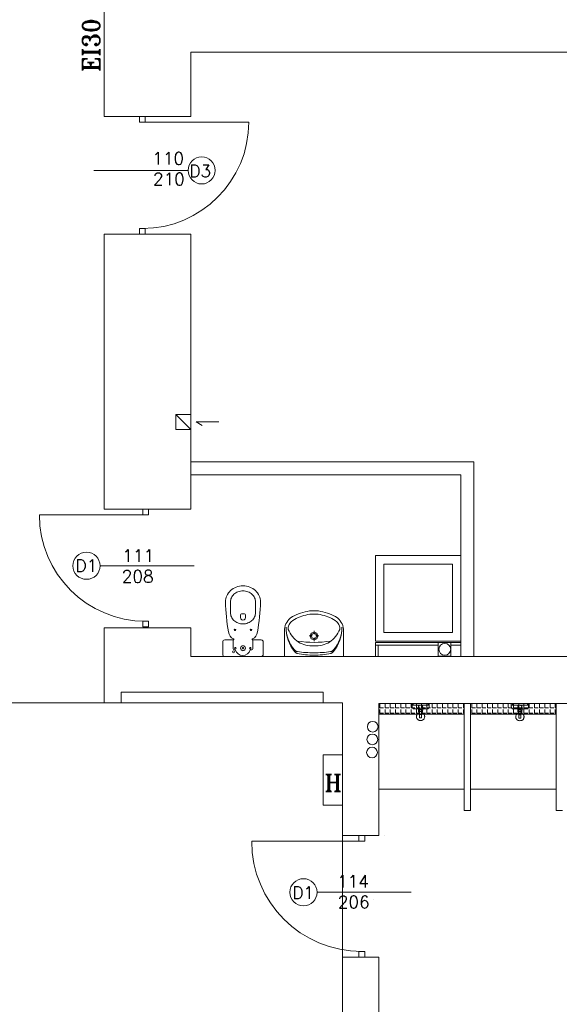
# Model space of a CAD drawing. Header units: millimetres. Extents: x -12354389001 to 271431, y -126469 to 48347.
# Tile 155 of 204: x -106102 to -105597, y -91043 to -90122. Entities that reach past the tile are written whole.
import ezdxf

# ---------------------------------------------------------------- set-up
doc = ezdxf.new("R2010")
doc.units = ezdxf.units.MM
doc.layers.get('0').update_dxf_attribs({"lineweight": 9})
doc.layers.add('ogrzewanie rzut', color=252, linetype='Continuous', lineweight=13)
doc.styles.add('ROMANS-POTROJNY-0-8-W', font='ROMANT.SHX', dxfattribs={"width": 0.8})

# ---------------------------------------------------------------- blocks, each defined once
blk = doc.blocks.new('d')
at = {"layer": 'ogrzewanie rzut', "linetype": 'Continuous', "lineweight": 13}
for p, q in [((41597.86, 3956.53), (41597.86, 3838.93)), ((41597.86, 3838.93), (41597.86, 3956.53)), ((41678.86, 3898.93), (41678.86, 3838.93)), ((42277.86, 3898.93), (41678.86, 3898.93)), ((41678.86, 3838.93), (41597.86, 3838.93)), ((41676.42, 3788.53), (41588.31, 3788.53)), ((41678.86, 3728.91), (41597.86, 3728.91)), ((41597.86, 3728.91), (41597.86, 3471.53)), ((41597.86, 3471.53), (41597.86, 3728.91)), ((41678.86, 3728.91), (41678.86, 3471.53)), ((41678.86, 3560.33), (41664.86, 3560.33)), ((41664.86, 3560.33), (41664.86, 3546.33)), ((41664.86, 3560.33), (41678.86, 3546.33)), ((41664.86, 3546.33), (41678.86, 3546.33)), ((41705.13, 3553.5), (41683.88, 3553.5)), ((41683.88, 3553.5), (41689.75, 3549.8)), ((41678.86, 3515.93), (41678.86, 3503.93)), ((41678.86, 3515.93), (41943.78, 3515.93)), ((41943.78, 3515.93), (41678.86, 3515.93)), ((41943.78, 3333.93), (41943.78, 3515.93)), ((41678.86, 3503.93), (41678.86, 3503.93)), ((41678.86, 3503.93), (41854.38, 3503.93)), ((41931.78, 3503.93), (41678.86, 3503.93)), ((41678.86, 3503.93), (41931.78, 3503.93)), ((41931.78, 3333.93), (41931.78, 3503.93)), ((41931.78, 3503.93), (41931.78, 3333.93)), ((41597.86, 3471.53), (41678.86, 3471.53)), ((41851.78, 3348.25), (41851.78, 3428.25)), ((41851.78, 3428.25), (41931.78, 3428.25)), ((41931.78, 3428.25), (41931.78, 3348.25)), ((41594.01, 3418.75), (41682.12, 3418.75)), ((41859.78, 3356.25), (41859.78, 3420.25)), ((41859.78, 3420.25), (41923.78, 3420.25)), ((41923.78, 3420.25), (41923.78, 3356.25)), ((41716.12, 3384.96), (41716.12, 3374.66)), ((41739.52, 3384.96), (41739.52, 3374.66)), ((41725.48, 3370.25), (41725.48, 3372.78)), ((41726.41, 3373.72), (41727.82, 3373.72)), ((41729.22, 3373.72), (41727.82, 3373.72)), ((41730.16, 3370.23), (41730.16, 3372.78)), ((41597.86, 3360.53), (41597.86, 3333.93)), ((41597.86, 3360.53), (41678.86, 3360.53)), ((41597.86, 3290.53), (41597.86, 3360.53)), ((41597.86, 3290.53), (41597.86, 3360.53)), ((41678.86, 3360.53), (41678.86, 3333.93)), ((41766.78, 3333.93), (41766.78, 3357.77)), ((41789.66, 3353.06), (41792.59, 3353.06)), ((41794.29, 3354.8), (41794.29, 3357.81)), ((41795.99, 3353.06), (41798.92, 3353.06)), ((41821.78, 3333.93), (41821.78, 3357.77)), ((41923.78, 3356.25), (41859.78, 3356.25)), ((41718.73, 3349.38), (41718.73, 3340.96)), ((41736.9, 3349.38), (41736.9, 3340.96)), ((41794.29, 3348.32), (41794.29, 3351.32)), ((41931.78, 3348.25), (41851.78, 3348.25)), ((41851.78, 3347.09), (41910.61, 3347.09)), ((41851.78, 3347.09), (41851.78, 3333.93)), ((41851.78, 3344.59), (41910.61, 3344.59)), ((41854.28, 3344.59), (41854.28, 3333.93)), ((41922.46, 3347.07), (41910.61, 3347.09)), ((41910.61, 3347.09), (41910.61, 3334.22)), ((41922.46, 3334.21), (41922.46, 3347.07)), ((41922.46, 3347.07), (41931.78, 3347.07)), ((41922.46, 3344.57), (41931.78, 3344.57)), ((41678.86, 3333.93), (42277.86, 3333.93)), ((41720.61, 3340.02), (41719.67, 3340.02)), ((41735.97, 3340.02), (41734.58, 3340.02)), ((41848.86, 3333.93), (42277.86, 3333.93)), ((41910.61, 3334.22), (41922.46, 3334.21)), ((41931.78, 3333.93), (41931.78, 3333.93)), ((41931.78, 3333.93), (41931.78, 3333.93)), ((41931.78, 3333.93), (41943.78, 3333.93)), ((41802.8, 3300.53), (41613.8, 3300.53)), ((41613.8, 3300.53), (41613.8, 3300.53)), ((41613.8, 3300.53), (41613.8, 3300.53)), ((41613.8, 3300.53), (41613.8, 3290.53)), ((41802.8, 3290.53), (41802.8, 3300.53)), ((41613.8, 3290.53), (41597.86, 3290.53)), ((41613.8, 3290.53), (41802.8, 3290.53)), ((41820.8, 3290.53), (41802.8, 3290.53)), ((41820.8, 3163.53), (41820.8, 3290.53)), ((41820.86, 3183.53), (41820.86, 3290.53)), ((41820.86, 3166.53), (41820.86, 3290.53)), ((41820.86, 3290.53), (41820.86, 3290.53)), ((41885.86, 3289.93), (41854.86, 3289.93)), ((41854.86, 3166.53), (41854.86, 3289.93)), ((41854.86, 3209.93), (41854.86, 3289.93)), ((41854.86, 3289.93), (41934.86, 3289.93)), ((41854.86, 3279.93), (41854.86, 3289.93)), ((41855.87, 3285.76), (41855.87, 3289.31)), ((41860.76, 3285.76), (41860.76, 3289.31)), ((41865.65, 3285.76), (41865.65, 3289.31)), ((41870.54, 3285.76), (41870.54, 3289.31)), ((41875.43, 3285.76), (41875.43, 3289.31)), ((41880.32, 3285.76), (41880.32, 3289.31)), ((41885.21, 3285.76), (41885.21, 3289.31)), ((42384.86, 3289.93), (41885.86, 3289.93)), ((41885.99, 3288.48), (41885.99, 3289.98)), ((41886.99, 3288.48), (41885.99, 3288.48)), ((41886.99, 3289.98), (41886.99, 3288.48)), ((41890.1, 3285.76), (41890.1, 3289.31)), ((41891.99, 3288.48), (41892.99, 3283.98)), ((41895.99, 3288.48), (41891.99, 3288.48)), ((41894.99, 3285.76), (41894.99, 3289.31)), ((41894.99, 3283.98), (41895.99, 3288.48)), ((41899.88, 3285.76), (41899.88, 3289.31)), ((41900.99, 3288.48), (41900.99, 3289.98)), ((41901.99, 3288.48), (41900.99, 3288.48)), ((41901.99, 3289.98), (41901.99, 3288.48)), ((41904.77, 3285.76), (41904.77, 3289.31)), ((41909.66, 3285.76), (41909.66, 3289.31)), ((41914.55, 3285.76), (41914.55, 3289.31)), ((41919.44, 3285.76), (41919.44, 3289.31)), ((41924.33, 3285.76), (41924.33, 3289.31)), ((41929.21, 3285.76), (41929.21, 3289.31)), ((41934.1, 3285.76), (41934.1, 3289.31)), ((41934.86, 3189.93), (41934.86, 3289.93)), ((41934.86, 3289.93), (41934.86, 3209.93)), ((41934.86, 3289.93), (41934.86, 3279.93)), ((41940.86, 3289.93), (41940.86, 3189.93)), ((41940.86, 3209.93), (41940.86, 3289.93)), ((41940.86, 3289.93), (42020.86, 3289.93)), ((41940.86, 3279.93), (41940.86, 3289.93)), ((41941.87, 3285.76), (41941.87, 3289.31)), ((41946.76, 3285.76), (41946.76, 3289.31)), ((41951.65, 3285.76), (41951.65, 3289.31)), ((41956.54, 3285.76), (41956.54, 3289.31)), ((41961.43, 3285.76), (41961.43, 3289.31)), ((41966.32, 3285.76), (41966.32, 3289.31)), ((41971.21, 3285.76), (41971.21, 3289.31)), ((41976.1, 3285.76), (41976.1, 3289.31)), ((41978.95, 3288.34), (41978.95, 3289.84)), ((41979.95, 3288.34), (41978.95, 3288.34)), ((41979.95, 3289.84), (41979.95, 3288.34)), ((41980.99, 3285.76), (41980.99, 3289.31)), ((41984.95, 3288.34), (41985.95, 3283.84)), ((41988.95, 3288.34), (41984.95, 3288.34)), ((41985.88, 3285.76), (41985.88, 3289.31)), ((41987.95, 3283.84), (41988.95, 3288.34)), ((41990.77, 3285.76), (41990.77, 3289.31)), ((41993.95, 3288.34), (41993.95, 3289.84)), ((41994.95, 3288.34), (41993.95, 3288.34)), ((41994.95, 3289.84), (41994.95, 3288.34)), ((41995.66, 3285.76), (41995.66, 3289.31)), ((42000.55, 3285.76), (42000.55, 3289.31)), ((42005.44, 3285.76), (42005.44, 3289.31)), ((42010.33, 3285.76), (42010.33, 3289.31)), ((42015.21, 3285.76), (42015.21, 3289.31)), ((42020.1, 3285.76), (42020.1, 3289.31)), ((42020.86, 3189.93), (42020.86, 3289.93)), ((42020.86, 3289.93), (42020.86, 3209.93)), ((42020.86, 3289.93), (42020.86, 3279.93)), ((41854.86, 3279.93), (41854.86, 3279.93)), ((41854.86, 3279.93), (41934.86, 3279.93)), ((41934.86, 3279.93), (41854.86, 3279.93)), ((41854.86, 3184.31), (41854.86, 3278.98)), ((41855.87, 3285.76), (41859.43, 3285.76)), ((41855.87, 3280.87), (41855.87, 3284.42)), ((41855.87, 3280.87), (41859.43, 3280.87)), ((41860.76, 3285.76), (41864.32, 3285.76)), ((41860.76, 3280.87), (41860.76, 3284.42)), ((41860.76, 3280.87), (41864.32, 3280.87)), ((41865.65, 3285.76), (41869.21, 3285.76)), ((41865.65, 3280.87), (41865.65, 3284.42)), ((41865.65, 3280.87), (41869.21, 3280.87)), ((41870.54, 3285.76), (41874.1, 3285.76)), ((41870.54, 3280.87), (41870.54, 3284.42)), ((41870.54, 3280.87), (41874.1, 3280.87)), ((41875.43, 3285.76), (41878.99, 3285.76)), ((41875.43, 3280.87), (41875.43, 3284.42)), ((41875.43, 3280.87), (41878.99, 3280.87)), ((41880.32, 3285.76), (41883.88, 3285.76)), ((41880.32, 3280.87), (41880.32, 3284.42)), ((41880.32, 3280.87), (41883.88, 3280.87)), ((41885.21, 3285.76), (41888.77, 3285.76)), ((41885.21, 3280.87), (41885.21, 3284.42)), ((41885.21, 3280.87), (41888.77, 3280.87)), ((41890.1, 3285.76), (41893.65, 3285.76)), ((41890.1, 3280.87), (41890.1, 3284.42)), ((41890.1, 3280.87), (41893.65, 3280.87)), ((41892.99, 3283.98), (41894.99, 3283.98)), ((41894.99, 3282.48), (41892.99, 3282.48)), ((41892.99, 3282.48), (41892.99, 3276.48)), ((41894.99, 3285.76), (41898.54, 3285.76)), ((41894.99, 3280.87), (41894.99, 3284.42)), ((41894.99, 3276.48), (41894.99, 3282.48)), ((41894.99, 3280.87), (41898.54, 3280.87)), ((41899.88, 3285.76), (41903.43, 3285.76)), ((41899.88, 3280.87), (41899.88, 3284.42)), ((41899.88, 3280.87), (41903.43, 3280.87)), ((41904.77, 3285.76), (41908.32, 3285.76)), ((41904.77, 3280.87), (41904.77, 3284.42)), ((41904.77, 3280.87), (41908.32, 3280.87)), ((41909.66, 3285.76), (41913.21, 3285.76)), ((41909.66, 3280.87), (41909.66, 3284.42)), ((41909.66, 3280.87), (41913.21, 3280.87)), ((41914.55, 3285.76), (41918.1, 3285.76)), ((41914.55, 3280.87), (41914.55, 3284.42)), ((41914.55, 3280.87), (41918.1, 3280.87)), ((41919.44, 3285.76), (41922.99, 3285.76)), ((41919.44, 3280.87), (41919.44, 3284.42)), ((41919.44, 3280.87), (41922.99, 3280.87)), ((41924.33, 3285.76), (41927.88, 3285.76)), ((41924.33, 3280.87), (41924.33, 3284.42)), ((41924.33, 3280.87), (41927.88, 3280.87)), ((41929.21, 3285.76), (41932.77, 3285.76)), ((41929.21, 3280.87), (41929.21, 3284.42)), ((41929.21, 3280.87), (41932.77, 3280.87)), ((41934.1, 3285.76), (41934.86, 3285.76)), ((41934.1, 3280.87), (41934.1, 3284.42)), ((41934.1, 3280.87), (41934.86, 3280.87)), ((41940.86, 3279.93), (41940.86, 3279.93)), ((41940.86, 3279.93), (42020.86, 3279.93)), ((42020.86, 3279.93), (41940.86, 3279.93)), ((41941.87, 3285.76), (41945.43, 3285.76)), ((41941.87, 3280.87), (41941.87, 3284.42)), ((41941.87, 3280.87), (41945.43, 3280.87)), ((41946.76, 3285.76), (41950.32, 3285.76)), ((41946.76, 3280.87), (41946.76, 3284.42)), ((41946.76, 3280.87), (41950.32, 3280.87)), ((41951.65, 3285.76), (41955.21, 3285.76)), ((41951.65, 3280.87), (41951.65, 3284.42)), ((41951.65, 3280.87), (41955.21, 3280.87)), ((41956.54, 3285.76), (41960.1, 3285.76)), ((41956.54, 3280.87), (41956.54, 3284.42)), ((41956.54, 3280.87), (41960.1, 3280.87)), ((41961.43, 3285.76), (41964.99, 3285.76)), ((41961.43, 3280.87), (41961.43, 3284.42)), ((41961.43, 3280.87), (41964.99, 3280.87)), ((41966.32, 3285.76), (41969.88, 3285.76)), ((41966.32, 3280.87), (41966.32, 3284.42)), ((41966.32, 3280.87), (41969.88, 3280.87)), ((41971.21, 3285.76), (41974.77, 3285.76)), ((41971.21, 3280.87), (41971.21, 3284.42)), ((41971.21, 3280.87), (41974.77, 3280.87)), ((41976.1, 3285.76), (41979.65, 3285.76)), ((41976.1, 3280.87), (41976.1, 3284.42)), ((41976.1, 3280.87), (41979.65, 3280.87)), ((41980.99, 3285.76), (41984.54, 3285.76)), ((41980.99, 3280.87), (41980.99, 3284.42)), ((41980.99, 3280.87), (41984.54, 3280.87)), ((41985.88, 3285.76), (41989.43, 3285.76)), ((41985.88, 3280.87), (41985.88, 3284.42)), ((41985.88, 3280.87), (41989.43, 3280.87)), ((41985.95, 3283.84), (41987.95, 3283.84)), ((41987.95, 3282.34), (41985.95, 3282.34)), ((41985.95, 3282.34), (41985.95, 3276.34)), ((41987.95, 3276.34), (41987.95, 3282.34)), ((41990.77, 3285.76), (41994.32, 3285.76)), ((41990.77, 3280.87), (41990.77, 3284.42)), ((41990.77, 3280.87), (41994.32, 3280.87)), ((41995.66, 3285.76), (41999.21, 3285.76)), ((41995.66, 3280.87), (41995.66, 3284.42)), ((41995.66, 3280.87), (41999.21, 3280.87)), ((42000.55, 3285.76), (42004.1, 3285.76)), ((42000.55, 3280.87), (42000.55, 3284.42)), ((42000.55, 3280.87), (42004.1, 3280.87)), ((42005.44, 3285.76), (42008.99, 3285.76)), ((42005.44, 3280.87), (42005.44, 3284.42)), ((42005.44, 3280.87), (42008.99, 3280.87)), ((42010.33, 3285.76), (42013.88, 3285.76)), ((42010.33, 3280.87), (42010.33, 3284.42)), ((42010.33, 3280.87), (42013.88, 3280.87)), ((42015.21, 3285.76), (42018.77, 3285.76)), ((42015.21, 3280.87), (42015.21, 3284.42)), ((42015.21, 3280.87), (42018.77, 3280.87)), ((42020.1, 3285.76), (42020.86, 3285.76)), ((42020.1, 3280.87), (42020.1, 3284.42)), ((42020.1, 3280.87), (42020.86, 3280.87)), ((41892.99, 3276.48), (41894.99, 3276.48)), ((41985.95, 3276.34), (41987.95, 3276.34)), ((41802.8, 3241.97), (41820.8, 3241.97)), ((41802.8, 3194.97), (41802.8, 3241.97)), ((41820.8, 3241.97), (41820.8, 3194.97)), ((41934.86, 3209.93), (41854.86, 3209.93)), ((42020.86, 3209.93), (41940.86, 3209.93)), ((41820.8, 3194.97), (41802.8, 3194.97)), ((41940.86, 3189.93), (41934.86, 3189.93)), ((42026.86, 3189.93), (42020.86, 3189.93)), ((41820.86, 3183.53), (41820.86, 3067.53)), ((41820.86, 3052.53), (41820.86, 3167.93)), ((41820.86, 3166.53), (41854.86, 3166.53)), ((41859.86, 3166.53), (41859.86, 3166.53)), ((41797.09, 3113.36), (41885.2, 3113.36)), ((41849.76, 3106.61), (41849.76, 3106.61)), ((41820.86, 2929.93), (41820.86, 3052.53)), ((41820.86, 3052.53), (41854.86, 3052.53)), ((41854.86, 3052.53), (41854.87, 2945.93))]:
    blk.add_line(p, q, dxfattribs=at)
at = {"layer": 'ogrzewanie rzut', "linetype": 'Continuous', "lineweight": 13, "ltscale": 20}
blk.add_line((41477.8, 3290.53), (41597.86, 3290.53), dxfattribs=at)
at = {"layer": 'ogrzewanie rzut', "linetype": 'Continuous', "lineweight": 13, "transparency": 33554684}
for points in [[(41636.36, 3838.91), (41631.12, 3838.91), (41631.12, 3833.68), (41636.36, 3833.68)], [(41631.12, 3734.15), (41631.12, 3728.91), (41636.36, 3728.91), (41636.36, 3734.15)], [(41634.21, 3471.53), (41639.45, 3471.53), (41639.45, 3466.29), (41634.21, 3466.29)], [(41639.45, 3366.77), (41639.45, 3361.53), (41634.21, 3361.53), (41634.21, 3366.77)], [(41836.37, 3166.53), (41841.8, 3166.53), (41841.8, 3161.1), (41836.37, 3161.1)], [(41841.8, 3057.96), (41841.8, 3052.53), (41836.37, 3052.53), (41836.37, 3057.96)]]:
    blk.add_lwpolyline(points, close=True, dxfattribs=at)
for points in [[(41633.74, 3833.68), (41733.27, 3833.68)], [(41636.83, 3466.29), (41537.3, 3466.29)], [(41839.09, 3161.1), (41735.94, 3161.1)]]:
    blk.add_lwpolyline(points, dxfattribs=at)
at = {"layer": 'ogrzewanie rzut', "linetype": 'Continuous', "lineweight": 13}
blk.add_lwpolyline([(41708.86, 3335.81, 0.414214), (41710.73, 3333.93), (41744.9, 3333.93, 0.414214), (41746.78, 3335.81), (41746.78, 3347.51, 0.414214), (41744.9, 3349.38), (41736.9, 3349.38, -0.787207), (41736.69, 3350.27, 0.243605), (41741.39, 3356.87, 0.036424), (41744.2, 3384.96, 0.106749), (41742.98, 3390.62, 0.101537), (41739.4, 3395.55, 0.094942), (41734.15, 3398.77, 0.090753), (41727.82, 3399.93, 0.090753), (41721.48, 3398.77, 0.094942), (41716.23, 3395.55, 0.101537), (41712.66, 3390.62, 0.106749), (41711.44, 3384.96, 0.036424), (41714.24, 3356.87, 0.243605), (41718.95, 3350.27, -0.787207), (41718.73, 3349.38), (41710.73, 3349.38, 0.414214), (41708.86, 3347.51)], format="xyb", close=True, dxfattribs=at)
for points in [[(41716.12, 3384.96, -0.106749), (41716.92, 3388.69, -0.101537), (41719.39, 3392.09, -0.094942), (41723.14, 3394.4, -0.090753), (41727.82, 3395.25, -0.090753), (41732.5, 3394.4, -0.094942), (41736.24, 3392.09, -0.101537), (41738.71, 3388.69, -0.106749), (41739.52, 3384.96, -0.106749)], [(41716.12, 3374.66, 0.106749), (41716.92, 3370.92, 0.101537), (41719.39, 3367.52, 0.094942), (41723.14, 3365.22, 0.090753), (41727.82, 3364.36, 0.090753), (41732.5, 3365.22, 0.094942), (41736.24, 3367.52, 0.101537), (41738.71, 3370.92, 0.106749), (41739.52, 3374.66, 0.106749)]]:
    blk.add_lwpolyline(points, format="xyb", dxfattribs=at)
for points in [[(41775.65, 3371.99), (41775.17, 3371.73), (41774.69, 3371.45), (41774.23, 3371.17), (41773.77, 3370.87), (41773.31, 3370.56), (41772.87, 3370.24), (41772.43, 3369.91), (41772, 3369.57)], [(41786.71, 3372.66), (41784.85, 3372.26), (41783.01, 3371.74), (41781.21, 3371.1), (41779.45, 3370.34), (41777.74, 3369.47), (41776.1, 3368.49), (41774.51, 3367.4), (41773, 3366.22)], [(41792.35, 3376.65), (41790.19, 3376.43), (41788.03, 3376.11), (41785.9, 3375.68), (41783.78, 3375.14), (41781.7, 3374.51), (41779.64, 3373.77), (41777.63, 3372.93), (41775.65, 3371.99)], [(41801.84, 3372.66), (41799.97, 3373.06), (41798.09, 3373.35), (41796.18, 3373.52), (41794.28, 3373.58), (41792.37, 3373.52), (41790.47, 3373.35), (41788.58, 3373.06), (41786.71, 3372.66)], [(41792.35, 3376.65), (41796.2, 3376.65)], [(41812.9, 3371.99), (41810.93, 3372.93), (41808.91, 3373.77), (41806.86, 3374.51), (41804.77, 3375.14), (41802.66, 3375.68), (41800.52, 3376.11), (41798.37, 3376.43), (41796.2, 3376.65)], [(41815.55, 3366.22), (41814.04, 3367.4), (41812.46, 3368.49), (41810.81, 3369.47), (41809.1, 3370.34), (41807.35, 3371.1), (41805.54, 3371.74), (41803.71, 3372.26), (41801.84, 3372.66)], [(41816.55, 3369.57), (41816.13, 3369.91), (41815.69, 3370.24), (41815.24, 3370.56), (41814.79, 3370.87), (41814.33, 3371.17), (41813.86, 3371.45), (41813.38, 3371.73), (41812.9, 3371.99)], [(41772, 3369.57), (41770.78, 3368.44), (41769.7, 3367.18), (41768.78, 3365.79), (41768.01, 3364.31), (41767.42, 3362.74), (41767.02, 3361.12), (41766.8, 3359.45), (41766.78, 3357.77)], [(41768.2, 3361.46), (41768.28, 3358.35), (41768.63, 3355.26), (41769.24, 3352.22), (41770.11, 3349.24), (41771.23, 3346.35), (41772.59, 3343.57), (41774.19, 3340.92), (41776, 3338.43)], [(41768.2, 3361.46), (41768.29, 3358.54), (41768.65, 3355.63), (41769.26, 3352.77), (41770.13, 3349.99), (41771.25, 3347.29), (41772.6, 3344.71), (41774.17, 3342.27), (41775.96, 3339.99)], [(41773, 3366.22), (41772.31, 3365.54), (41771.71, 3364.78), (41771.19, 3363.95), (41770.78, 3363.07), (41770.46, 3362.15), (41770.25, 3361.2), (41770.15, 3360.22), (41770.16, 3359.24)], [(41812.53, 3338.4), (41814.35, 3340.89), (41815.95, 3343.54), (41817.31, 3346.31), (41818.44, 3349.2), (41819.31, 3352.18), (41819.92, 3355.23), (41820.28, 3358.32), (41820.36, 3361.43)], [(41812.57, 3339.97), (41814.36, 3342.25), (41815.94, 3344.68), (41817.3, 3347.26), (41818.41, 3349.95), (41819.29, 3352.74), (41819.9, 3355.6), (41820.26, 3358.5), (41820.36, 3361.43)], [(41818.39, 3359.24), (41818.4, 3360.22), (41818.3, 3361.2), (41818.09, 3362.15), (41817.78, 3363.07), (41817.36, 3363.95), (41816.84, 3364.78), (41816.24, 3365.54), (41815.55, 3366.22)], [(41821.78, 3357.77), (41821.75, 3359.45), (41821.53, 3361.12), (41821.13, 3362.74), (41820.54, 3364.31), (41819.78, 3365.79), (41818.85, 3367.18), (41817.77, 3368.44), (41816.55, 3369.57)], [(41770.16, 3359.24), (41770.93, 3357.46), (41771.83, 3355.74), (41772.86, 3354.1), (41774.01, 3352.54), (41775.27, 3351.09), (41776.64, 3349.73), (41778.11, 3348.49), (41779.67, 3347.37)], [(41808.89, 3347.37), (41810.44, 3348.49), (41811.91, 3349.73), (41813.28, 3351.09), (41814.55, 3352.54), (41815.7, 3354.1), (41816.72, 3355.74), (41817.63, 3357.46), (41818.39, 3359.24)], [(41778.9, 3348.28), (41782.73, 3347.75), (41786.57, 3347.37), (41790.43, 3347.14), (41794.29, 3347.07), (41798.15, 3347.15), (41802, 3347.37), (41805.85, 3347.75), (41809.67, 3348.29)], [(41779.67, 3347.37), (41781.34, 3346.43), (41783.07, 3345.62), (41784.86, 3344.96), (41786.7, 3344.44), (41788.57, 3344.07), (41790.47, 3343.84), (41792.37, 3343.77), (41794.28, 3343.85)], [(41794.28, 3343.85), (41796.18, 3343.77), (41798.09, 3343.84), (41799.98, 3344.07), (41801.85, 3344.44), (41803.69, 3344.96), (41805.48, 3345.62), (41807.22, 3346.43), (41808.89, 3347.37)], [(41775.96, 3339.99), (41776.24, 3339.69), (41776.55, 3339.42), (41776.88, 3339.17), (41777.23, 3338.96), (41777.6, 3338.78), (41777.98, 3338.63), (41778.37, 3338.52), (41778.77, 3338.45)], [(41776, 3338.43), (41776.25, 3338.14), (41776.53, 3337.87), (41776.82, 3337.63), (41777.14, 3337.41), (41777.47, 3337.22), (41777.81, 3337.05), (41778.17, 3336.92), (41778.54, 3336.82)], [(41778.54, 3336.82), (41780.48, 3336.4), (41782.43, 3336.04), (41784.39, 3335.73), (41786.36, 3335.48), (41788.33, 3335.3), (41790.31, 3335.16), (41792.29, 3335.09), (41794.28, 3335.08)], [(41778.77, 3338.45), (41780.7, 3338.19), (41782.63, 3337.96), (41784.57, 3337.77), (41786.5, 3337.61), (41788.45, 3337.48), (41790.39, 3337.39), (41792.33, 3337.33), (41794.28, 3337.3)], [(41794.25, 3337.3), (41796.2, 3337.33), (41798.14, 3337.39), (41800.08, 3337.48), (41802.02, 3337.6), (41803.96, 3337.76), (41805.9, 3337.95), (41807.83, 3338.17), (41809.76, 3338.42)], [(41794.25, 3335.08), (41796.23, 3335.09), (41798.21, 3335.16), (41800.19, 3335.29), (41802.17, 3335.47), (41804.14, 3335.72), (41806.1, 3336.02), (41808.05, 3336.38), (41809.99, 3336.8)], [(41809.76, 3338.42), (41810.16, 3338.5), (41810.55, 3338.61), (41810.93, 3338.76), (41811.3, 3338.94), (41811.65, 3339.15), (41811.98, 3339.39), (41812.29, 3339.67), (41812.57, 3339.97)], [(41809.99, 3336.8), (41810.36, 3336.9), (41810.71, 3337.03), (41811.06, 3337.19), (41811.39, 3337.38), (41811.71, 3337.6), (41812, 3337.85), (41812.28, 3338.11), (41812.53, 3338.4)], [(42384.86, 3181.92), (42384.86, 3289.93), (41885.86, 3289.93)]]:
    blk.add_lwpolyline(points, dxfattribs=at)
for points in [[(41794.29, 3349.41), (41796.81, 3350.48), (41797.85, 3353.06), (41796.81, 3355.64), (41794.29, 3356.71), (41791.77, 3355.64), (41790.72, 3353.06), (41791.77, 3350.48)], [(41794.29, 3350.45), (41796.09, 3351.22), (41796.83, 3353.06), (41796.09, 3354.91), (41794.29, 3355.67), (41792.49, 3354.91), (41791.74, 3353.06), (41792.49, 3351.22)]]:
    blk.add_lwpolyline(points, close=True, dxfattribs=at)
for centre, radius in [((41689.12, 3788.53), 12.7), ((41581.31, 3418.75), 12.7), ((41720.33, 3358.74), 0.702), ((41735.31, 3358.74), 0.702), ((41727.82, 3341.66), 2.34), ((41916.69, 3340.62), 5.5), ((41718.93, 3338.15), 0.936), ((41720.61, 3341.66), 0.702), ((41727.82, 3341.66), 0.702), ((41734.58, 3341.66), 0.702), ((41784.39, 3113.36), 12.7)]:
    blk.add_circle(centre, radius, dxfattribs=at)
at = {"layer": 'ogrzewanie rzut', "linetype": 'Continuous', "lineweight": 13, "transparency": 33554684}
for centre, radius, start, end in [((41633.74, 3833.68), 99.52, 270, 0), ((41636.83, 3466.29), 99.52, 180, 270), ((41839.09, 3161.1), 103.14, 180, 270)]:
    blk.add_arc(centre, radius, start, end, dxfattribs=at)
at = {"layer": 'ogrzewanie rzut', "linetype": 'Continuous', "lineweight": 13}
for centre, radius, start, end in [((41726.41, 3372.78), 0.936, 90, 180), ((41727.82, 3370.29), 2.34, 178.99035, 1.33725), ((41729.22, 3372.78), 0.936, 0, 90), ((41719.67, 3340.96), 0.936, 180, 270), ((41727.59, 3342.18), 7.31, 197.16618, 342.83382), ((41735.97, 3340.96), 0.936, 270, 0)]:
    blk.add_arc(centre, radius, start, end, dxfattribs=at)
for centre in [(41849.24, 3268.2), (41848.87, 3256.37), (41848.56, 3244.13)]:
    blk.add_ellipse(centre, major_axis=(5, 0), ratio=1, dxfattribs=at)
for points, knots in [([(41885.99, 3286.98), (41885.99, 3287.07), (41885.99, 3287.23), (41885.99, 3287.47), (41885.99, 3287.68), (41885.99, 3287.86), (41885.99, 3288.02), (41885.99, 3288.16), (41885.99, 3288.27), (41885.99, 3288.36), (41885.99, 3288.42), (41885.99, 3288.46), (41885.99, 3288.47), (41885.99, 3288.48)], [0, 0, 0, 0, 0.260331, 0.495868, 0.706612, 0.892562, 1.053719, 1.190083, 1.301653, 1.38843, 1.450413, 1.487603, 1.5, 1.5, 1.5, 1.5]), ([(41885.99, 3288.48), (41886.35, 3288.48), (41887.15, 3288.48), (41888.44, 3288.48), (41889.9, 3288.48), (41891.49, 3288.48), (41893.15, 3288.48), (41894.83, 3288.48), (41896.49, 3288.48), (41898.08, 3288.48), (41899.54, 3288.48), (41900.83, 3288.48), (41901.63, 3288.48), (41901.99, 3288.48)], [0, 0, 0, 0, 1.082645, 2.38843, 3.867769, 5.471074, 7.14876, 8.85124, 10.528926, 12.132231, 13.61157, 14.917355, 16, 16, 16, 16]), ([(41891.99, 3286.48), (41891.99, 3286.57), (41892.01, 3286.75), (41892.08, 3287.02), (41892.19, 3287.28), (41892.33, 3287.53), (41892.51, 3287.75), (41892.72, 3287.96), (41892.94, 3288.13), (41893.19, 3288.28), (41893.45, 3288.39), (41893.72, 3288.46), (41893.9, 3288.48), (41893.99, 3288.48)], [0, 0, 0, 0, 0.273037, 0.549292, 0.830058, 1.115075, 1.403036, 1.692041, 1.980001, 2.265018, 2.545785, 2.82204, 3.095076, 3.095076, 3.095076, 3.095076]), ([(41893.99, 3288.48), (41894.08, 3288.48), (41894.26, 3288.46), (41894.53, 3288.39), (41894.79, 3288.28), (41895.04, 3288.13), (41895.26, 3287.96), (41895.47, 3287.75), (41895.65, 3287.53), (41895.79, 3287.28), (41895.9, 3287.02), (41895.97, 3286.75), (41895.99, 3286.57), (41895.99, 3286.48)], [0, 0, 0, 0, 0.273037, 0.549292, 0.830058, 1.115075, 1.403036, 1.692041, 1.980001, 2.265018, 2.545785, 2.82204, 3.095076, 3.095076, 3.095076, 3.095076]), ([(41901.99, 3288.48), (41901.99, 3288.47), (41901.99, 3288.46), (41901.99, 3288.42), (41901.99, 3288.36), (41901.99, 3288.27), (41901.99, 3288.16), (41901.99, 3288.02), (41901.99, 3287.86), (41901.99, 3287.68), (41901.99, 3287.47), (41901.99, 3287.23), (41901.99, 3287.07), (41901.99, 3286.98)], [0, 0, 0, 0, 0.012397, 0.049587, 0.11157, 0.198347, 0.309917, 0.446281, 0.607438, 0.793388, 1.004132, 1.239669, 1.5, 1.5, 1.5, 1.5]), ([(41978.95, 3286.84), (41978.95, 3286.92), (41978.95, 3287.09), (41978.95, 3287.32), (41978.95, 3287.53), (41978.95, 3287.72), (41978.95, 3287.88), (41978.95, 3288.02), (41978.95, 3288.13), (41978.95, 3288.22), (41978.95, 3288.28), (41978.95, 3288.31), (41978.95, 3288.33), (41978.95, 3288.34)], [0, 0, 0, 0, 0.260331, 0.495868, 0.706612, 0.892562, 1.053719, 1.190083, 1.301653, 1.38843, 1.450413, 1.487603, 1.5, 1.5, 1.5, 1.5]), ([(41978.95, 3288.34), (41979.31, 3288.34), (41980.11, 3288.34), (41981.4, 3288.34), (41982.86, 3288.34), (41984.45, 3288.34), (41986.11, 3288.34), (41987.79, 3288.34), (41989.45, 3288.34), (41991.04, 3288.34), (41992.5, 3288.34), (41993.79, 3288.34), (41994.59, 3288.34), (41994.95, 3288.34)], [0, 0, 0, 0, 1.082645, 2.38843, 3.867769, 5.471074, 7.14876, 8.85124, 10.528926, 12.132231, 13.61157, 14.917355, 16, 16, 16, 16]), ([(41984.95, 3286.34), (41984.95, 3286.43), (41984.97, 3286.61), (41985.04, 3286.88), (41985.15, 3287.14), (41985.29, 3287.38), (41985.47, 3287.61), (41985.68, 3287.81), (41985.9, 3287.99), (41986.15, 3288.14), (41986.41, 3288.25), (41986.68, 3288.32), (41986.86, 3288.34), (41986.95, 3288.34)], [0, 0, 0, 0, 0.273037, 0.549292, 0.830058, 1.115075, 1.403036, 1.692041, 1.980001, 2.265018, 2.545785, 2.82204, 3.095076, 3.095076, 3.095076, 3.095076]), ([(41986.95, 3288.34), (41987.04, 3288.34), (41987.22, 3288.32), (41987.49, 3288.25), (41987.75, 3288.14), (41988, 3287.99), (41988.22, 3287.81), (41988.43, 3287.61), (41988.61, 3287.38), (41988.75, 3287.14), (41988.86, 3286.88), (41988.93, 3286.61), (41988.95, 3286.43), (41988.95, 3286.34)], [0, 0, 0, 0, 0.273037, 0.549292, 0.830058, 1.115075, 1.403036, 1.692041, 1.980001, 2.265018, 2.545785, 2.82204, 3.095076, 3.095076, 3.095076, 3.095076]), ([(41994.95, 3288.34), (41994.95, 3288.33), (41994.95, 3288.31), (41994.95, 3288.28), (41994.95, 3288.22), (41994.95, 3288.13), (41994.95, 3288.02), (41994.95, 3287.88), (41994.95, 3287.72), (41994.95, 3287.53), (41994.95, 3287.32), (41994.95, 3287.09), (41994.95, 3286.92), (41994.95, 3286.84)], [0, 0, 0, 0, 0.012397, 0.049587, 0.11157, 0.198347, 0.309917, 0.446281, 0.607438, 0.793388, 1.004132, 1.239669, 1.5, 1.5, 1.5, 1.5]), ([(41887.99, 3284.98), (41887.9, 3284.98), (41887.72, 3284.99), (41887.45, 3285.03), (41887.19, 3285.09), (41886.94, 3285.2), (41886.72, 3285.33), (41886.51, 3285.5), (41886.33, 3285.71), (41886.18, 3285.97), (41886.07, 3286.26), (41886, 3286.61), (41885.99, 3286.85), (41885.99, 3286.98)], [0, 0, 0, 0, 0.272276, 0.542692, 0.810227, 1.07504, 1.338798, 1.604973, 1.87895, 2.16785, 2.480019, 2.824368, 3.209791, 3.209791, 3.209791, 3.209791]), ([(41899.99, 3284.98), (41899.69, 3284.98), (41899.06, 3284.98), (41898.06, 3284.98), (41896.96, 3284.98), (41895.8, 3284.98), (41894.6, 3284.98), (41893.38, 3284.98), (41892.18, 3284.98), (41891.01, 3284.98), (41889.92, 3284.98), (41888.92, 3284.98), (41888.29, 3284.98), (41887.99, 3284.98)], [0, 0, 0, 0, 0.888054, 1.897821, 3.002254, 4.174305, 5.386927, 6.613073, 7.825695, 8.997746, 10.102179, 11.111946, 12, 12, 12, 12]), ([(41892.99, 3280.98), (41892.65, 3280.94), (41892, 3280.76), (41891.19, 3280.23), (41890.59, 3279.51), (41890.22, 3278.66), (41890.07, 3277.75), (41890.14, 3276.83), (41890.43, 3275.93), (41890.97, 3275.13), (41891.75, 3274.49), (41892.79, 3274.06), (41893.57, 3273.98), (41893.99, 3273.98)], [0, 0, 0, 0, 1.028629, 1.971146, 2.882031, 3.790503, 4.705631, 5.62628, 6.55168, 7.491674, 8.475669, 9.556639, 10.80631, 10.80631, 10.80631, 10.80631]), ([(41891.99, 3284.48), (41891.99, 3284.53), (41891.99, 3284.63), (41891.99, 3284.8), (41891.99, 3284.98), (41891.99, 3285.18), (41891.99, 3285.38), (41891.99, 3285.58), (41891.99, 3285.78), (41891.99, 3285.97), (41891.99, 3286.16), (41891.99, 3286.32), (41891.99, 3286.43), (41891.99, 3286.48)], [0, 0, 0, 0, 0.148009, 0.316304, 0.500376, 0.695718, 0.897821, 1.102179, 1.304282, 1.499624, 1.683696, 1.851991, 2, 2, 2, 2]), ([(41893.99, 3279.48), (41893.9, 3279.48), (41893.7, 3279.53), (41893.43, 3279.71), (41893.17, 3280), (41892.93, 3280.36), (41892.71, 3280.81), (41892.5, 3281.32), (41892.33, 3281.88), (41892.18, 3282.49), (41892.08, 3283.13), (41892.01, 3283.8), (41891.99, 3284.25), (41891.99, 3284.48)], [0, 0, 0, 0, 0.278538, 0.596972, 0.9738, 1.412854, 1.910826, 2.461075, 3.055384, 3.684814, 4.34019, 5.012423, 5.692788, 5.692788, 5.692788, 5.692788]), ([(41892.99, 3283.98), (41892.99, 3283.85), (41892.99, 3283.61), (41892.99, 3283.26), (41892.99, 3282.95), (41892.99, 3282.67), (41892.99, 3282.42), (41892.99, 3282.18), (41892.99, 3281.94), (41892.99, 3281.71), (41892.99, 3281.48), (41892.99, 3281.23), (41892.99, 3281.07), (41892.99, 3280.98)], [0, 0, 0, 0, 0.385424, 0.728024, 1.03456, 1.311796, 1.566491, 1.805409, 2.035312, 2.26296, 2.495116, 2.738542, 3, 3, 3, 3]), ([(41895.99, 3284.48), (41895.99, 3284.25), (41895.97, 3283.8), (41895.9, 3283.13), (41895.8, 3282.49), (41895.65, 3281.88), (41895.48, 3281.32), (41895.27, 3280.81), (41895.05, 3280.36), (41894.81, 3280), (41894.55, 3279.71), (41894.28, 3279.53), (41894.08, 3279.48), (41893.99, 3279.48)], [0, 0, 0, 0, 0.680365, 1.352598, 2.007974, 2.637404, 3.231713, 3.781963, 4.279934, 4.718988, 5.095816, 5.41425, 5.692788, 5.692788, 5.692788, 5.692788]), ([(41893.99, 3273.98), (41894.41, 3273.98), (41895.19, 3274.06), (41896.23, 3274.49), (41897.01, 3275.13), (41897.54, 3275.93), (41897.84, 3276.83), (41897.91, 3277.75), (41897.76, 3278.66), (41897.39, 3279.51), (41896.79, 3280.23), (41895.98, 3280.76), (41895.33, 3280.94), (41894.99, 3280.98)], [0, 0, 0, 0, 1.249671, 2.330641, 3.314636, 4.25463, 5.18003, 6.100679, 7.015807, 7.924279, 8.835164, 9.777681, 10.80631, 10.80631, 10.80631, 10.80631]), ([(41895.99, 3286.48), (41895.99, 3286.43), (41895.99, 3286.34), (41895.99, 3286.2), (41895.99, 3286.06), (41895.99, 3285.91), (41895.99, 3285.75), (41895.99, 3285.58), (41895.99, 3285.39), (41895.99, 3285.19), (41895.99, 3284.97), (41895.99, 3284.73), (41895.99, 3284.57), (41895.99, 3284.48)], [0, 0, 0, 0, 0.136739, 0.275733, 0.419234, 0.569497, 0.728775, 0.899324, 1.083396, 1.283246, 1.501127, 1.739294, 2, 2, 2, 2]), ([(41901.99, 3286.98), (41901.99, 3286.85), (41901.98, 3286.61), (41901.95, 3286.27), (41901.88, 3285.97), (41901.78, 3285.72), (41901.64, 3285.5), (41901.47, 3285.33), (41901.25, 3285.19), (41901, 3285.09), (41900.7, 3285.02), (41900.36, 3284.99), (41900.12, 3284.98), (41899.99, 3284.98)], [0, 0, 0, 0, 0.384885, 0.724568, 1.024891, 1.293879, 1.542296, 1.783488, 2.031905, 2.300893, 2.601217, 2.940899, 3.325784, 3.325784, 3.325784, 3.325784]), ([(41980.95, 3284.84), (41980.86, 3284.84), (41980.68, 3284.84), (41980.41, 3284.88), (41980.15, 3284.95), (41979.9, 3285.05), (41979.68, 3285.19), (41979.47, 3285.36), (41979.29, 3285.57), (41979.14, 3285.82), (41979.03, 3286.12), (41978.96, 3286.46), (41978.95, 3286.71), (41978.95, 3286.84)], [0, 0, 0, 0, 0.272276, 0.542692, 0.810227, 1.07504, 1.338798, 1.604973, 1.87895, 2.16785, 2.480019, 2.824368, 3.209791, 3.209791, 3.209791, 3.209791]), ([(41992.95, 3284.84), (41992.65, 3284.84), (41992.02, 3284.84), (41991.02, 3284.84), (41989.92, 3284.84), (41988.76, 3284.84), (41987.56, 3284.84), (41986.34, 3284.84), (41985.14, 3284.84), (41983.97, 3284.84), (41982.88, 3284.84), (41981.88, 3284.84), (41981.25, 3284.84), (41980.95, 3284.84)], [0, 0, 0, 0, 0.888054, 1.897821, 3.002254, 4.174305, 5.386927, 6.613073, 7.825695, 8.997746, 10.102179, 11.111946, 12, 12, 12, 12]), ([(41985.95, 3280.84), (41985.61, 3280.79), (41984.96, 3280.62), (41984.15, 3280.08), (41983.55, 3279.36), (41983.18, 3278.52), (41983.03, 3277.61), (41983.1, 3276.68), (41983.39, 3275.79), (41983.93, 3274.99), (41984.71, 3274.34), (41985.75, 3273.92), (41986.53, 3273.84), (41986.95, 3273.84)], [0, 0, 0, 0, 1.028629, 1.971146, 2.882031, 3.790503, 4.705631, 5.62628, 6.55168, 7.491674, 8.475669, 9.556639, 10.80631, 10.80631, 10.80631, 10.80631]), ([(41984.95, 3284.34), (41984.95, 3284.38), (41984.95, 3284.49), (41984.95, 3284.66), (41984.95, 3284.84), (41984.95, 3285.03), (41984.95, 3285.23), (41984.95, 3285.44), (41984.95, 3285.64), (41984.95, 3285.83), (41984.95, 3286.01), (41984.95, 3286.18), (41984.95, 3286.29), (41984.95, 3286.34)], [0, 0, 0, 0, 0.148009, 0.316304, 0.500376, 0.695718, 0.897821, 1.102179, 1.304282, 1.499624, 1.683696, 1.851991, 2, 2, 2, 2]), ([(41986.95, 3279.34), (41986.86, 3279.34), (41986.66, 3279.38), (41986.39, 3279.57), (41986.13, 3279.85), (41985.89, 3280.22), (41985.67, 3280.66), (41985.46, 3281.17), (41985.29, 3281.74), (41985.14, 3282.35), (41985.03, 3282.99), (41984.97, 3283.66), (41984.95, 3284.11), (41984.95, 3284.34)], [0, 0, 0, 0, 0.278538, 0.596972, 0.9738, 1.412854, 1.910826, 2.461075, 3.055384, 3.684814, 4.34019, 5.012423, 5.692788, 5.692788, 5.692788, 5.692788]), ([(41985.95, 3283.84), (41985.95, 3283.71), (41985.95, 3283.46), (41985.95, 3283.12), (41985.95, 3282.81), (41985.95, 3282.53), (41985.95, 3282.27), (41985.95, 3282.03), (41985.95, 3281.8), (41985.95, 3281.57), (41985.95, 3281.34), (41985.95, 3281.09), (41985.95, 3280.92), (41985.95, 3280.84)], [0, 0, 0, 0, 0.385424, 0.728024, 1.03456, 1.311796, 1.566491, 1.805409, 2.035312, 2.26296, 2.495116, 2.738542, 3, 3, 3, 3]), ([(41988.95, 3284.34), (41988.95, 3284.11), (41988.93, 3283.66), (41988.86, 3282.99), (41988.76, 3282.35), (41988.61, 3281.74), (41988.44, 3281.17), (41988.23, 3280.66), (41988.01, 3280.22), (41987.77, 3279.85), (41987.51, 3279.57), (41987.24, 3279.38), (41987.04, 3279.34), (41986.95, 3279.34)], [0, 0, 0, 0, 0.680365, 1.352598, 2.007974, 2.637404, 3.231713, 3.781963, 4.279934, 4.718988, 5.095816, 5.41425, 5.692788, 5.692788, 5.692788, 5.692788]), ([(41986.95, 3273.84), (41987.37, 3273.84), (41988.15, 3273.92), (41989.19, 3274.34), (41989.97, 3274.99), (41990.5, 3275.79), (41990.8, 3276.68), (41990.87, 3277.61), (41990.72, 3278.52), (41990.34, 3279.36), (41989.75, 3280.08), (41988.94, 3280.62), (41988.29, 3280.79), (41987.95, 3280.84)], [0, 0, 0, 0, 1.249671, 2.330641, 3.314636, 4.25463, 5.18003, 6.100679, 7.015807, 7.924279, 8.835164, 9.777681, 10.80631, 10.80631, 10.80631, 10.80631]), ([(41988.95, 3286.34), (41988.95, 3286.29), (41988.95, 3286.2), (41988.95, 3286.06), (41988.95, 3285.91), (41988.95, 3285.76), (41988.95, 3285.6), (41988.95, 3285.43), (41988.95, 3285.25), (41988.95, 3285.05), (41988.95, 3284.83), (41988.95, 3284.59), (41988.95, 3284.42), (41988.95, 3284.34)], [0, 0, 0, 0, 0.136739, 0.275733, 0.419234, 0.569497, 0.728775, 0.899324, 1.083396, 1.283246, 1.501127, 1.739294, 2, 2, 2, 2]), ([(41994.95, 3286.84), (41994.95, 3286.71), (41994.94, 3286.47), (41994.91, 3286.13), (41994.84, 3285.83), (41994.74, 3285.57), (41994.6, 3285.36), (41994.43, 3285.18), (41994.21, 3285.05), (41993.96, 3284.95), (41993.66, 3284.88), (41993.32, 3284.84), (41993.08, 3284.84), (41992.95, 3284.84)], [0, 0, 0, 0, 0.384885, 0.724568, 1.024891, 1.293879, 1.542296, 1.783488, 2.031905, 2.300893, 2.601217, 2.940899, 3.325784, 3.325784, 3.325784, 3.325784])]:
    blk.add_open_spline(points, degree=3, knots=knots, dxfattribs=at)
for points in [[(41894.99, 3280.98), (41894.99, 3281.07), (41894.99, 3281.25), (41894.99, 3281.52), (41894.99, 3281.8), (41894.99, 3282.07), (41894.99, 3282.34), (41894.99, 3282.62), (41894.99, 3282.89), (41894.99, 3283.16), (41894.99, 3283.43), (41894.99, 3283.71), (41894.99, 3283.89), (41894.99, 3283.98)], [(41987.95, 3280.84), (41987.95, 3280.93), (41987.95, 3281.11), (41987.95, 3281.38), (41987.95, 3281.65), (41987.95, 3281.93), (41987.95, 3282.2), (41987.95, 3282.47), (41987.95, 3282.74), (41987.95, 3283.02), (41987.95, 3283.29), (41987.95, 3283.56), (41987.95, 3283.74), (41987.95, 3283.84)]]:
    blk.add_open_spline(points, degree=3, dxfattribs=at)
at = {"layer": 'ogrzewanie rzut', "linetype": 'Continuous', "lineweight": 13, "style": 'ROMANS-POTROJNY-0-8-W'}
blk.add_text('EI30', height=16, rotation=90, dxfattribs=at).set_placement((41593.73, 3880.54))
for s, height, p in [('110', 11.574, (41642.94, 3793.93)), ('D3', 11.574, (41677.61, 3782.16)), ('210', 11.574, (41643.58, 3774.6)), ('111', 11.574, (41614.91, 3422.28)), ('D1', 11.574, (41571.07, 3412.99)), ('208', 11.574, (41614.42, 3402.94)), ('H', 16, (41803.95, 3207.65)), ('114', 11.574, (41815.95, 3117.83)), ('D1', 11.574, (41774, 3107.22)), ('206', 11.574, (41816.58, 3098.49))]:
    blk.add_text(s, height=height, dxfattribs=at).set_placement(p)

msp = doc.modelspace()

# ---------------------------------------------------------------- block references
msp.add_blockref('d', (-147620.915, -94051.603))

doc.saveas('drawing.dxf')
